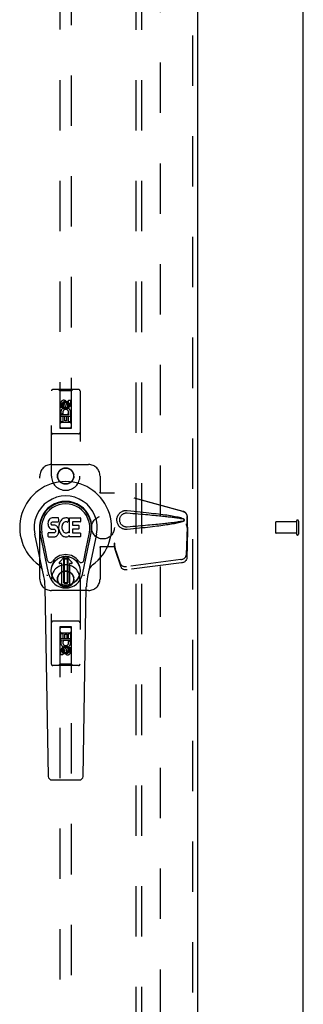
# Model space of a CAD drawing. Header units: inches. Extents: x 0 to 200, y 0 to 129.
# Tile 4 of 15: x 87.28 to 93.47, y 39.11 to 60.61. Entities that reach past the tile are written whole.
import ezdxf

# ---------------------------------------------------------------- set-up
doc = ezdxf.new("R2010")
doc.units = ezdxf.units.IN
doc.header["$LTSCALE"] = 11
doc.header["$MEASUREMENT"] = 0
doc.linetypes.add('HIDDEN', pattern=[0.2, 0.1, -0.1])
doc.layers.get('0').update_dxf_attribs({"linetype": 'CONTINUOUS'})
for name, color, linetype in [('DEFAULT_2', 8, 'HIDDEN'), ('DOOR_ASSEMBLY', 7, 'CONTINUOUS'), ('SUBPANEL', 7, 'CONTINUOUS')]:
    doc.layers.add(name, color=color, linetype=linetype)

msp = doc.modelspace()

# ---------------------------------------------------------------- linework, layer by layer
at = {"color": 3, "linetype": 'Continuous'}
msp.add_line((93.469, 9.625), (93.469, 89.417), dxfattribs=at)
at = {"layer": 'DEFAULT_2', "color": 8, "linetype": 'HIDDEN'}
for p, q in [((90.344, 86.073), (90.344, 12.969)), ((92.865, 49.635), (92.865, 49.407)), ((93.322, 49.645), (92.875, 49.645)), ((93.322, 49.663), (93.322, 49.379)), ((93.365, 49.663), (93.365, 49.379)), ((93.322, 49.397), (92.875, 49.397))]:
    msp.add_line(p, q, dxfattribs=at)
for centre, radius, start, end in [((93.343, 49.663), 0.0215, 0, 180), ((92.875, 49.635), 0.01, 90, 180), ((92.875, 49.407), 0.01, 180, 270), ((93.343, 49.379), 0.0215, 180, 360)]:
    msp.add_arc(centre, radius, start, end, dxfattribs=at)
at = {"layer": 'DOOR_ASSEMBLY', "color": 8, "linetype": 'HIDDEN'}
for p, q in [((91.052, 86.667), (91.052, 12.375)), ((88.156, 85.693), (88.156, 51.692)), ((88.406, 51.692), (88.406, 85.693)), ((87.969, 50.646), (87.969, 52.503)), ((88.564, 52.533), (87.999, 52.533)), ((88.151, 52.503), (88.121, 52.533)), ((88.411, 52.503), (88.151, 52.503)), ((88.151, 52.503), (88.155, 51.693)), ((88.408, 51.693), (88.411, 52.503)), ((88.411, 52.503), (88.441, 52.533)), ((88.594, 52.503), (88.594, 50.646)), ((88.281, 52.265), (88.219, 52.229)), ((88.281, 52.254), (88.229, 52.223)), ((88.344, 52.229), (88.281, 52.265)), ((88.281, 52.265), (88.281, 52.254)), ((88.334, 52.223), (88.281, 52.254)), ((88.302, 52.25), (88.302, 52.204)), ((88.345, 52.3), (88.388, 52.3)), ((88.345, 52.207), (88.345, 52.3)), ((88.388, 52.3), (88.388, 52.207)), ((88.175, 52.144), (88.175, 52.236)), ((88.217, 52.144), (88.175, 52.144)), ((88.217, 52.236), (88.217, 52.144)), ((88.219, 52.229), (88.229, 52.223)), ((88.219, 52.229), (88.219, 52.157)), ((88.219, 52.157), (88.229, 52.163)), ((88.219, 52.157), (88.281, 52.121)), ((88.229, 52.223), (88.229, 52.163)), ((88.229, 52.163), (88.281, 52.132)), ((88.261, 52.207), (88.261, 52.236)), ((88.281, 52.132), (88.334, 52.163)), ((88.281, 52.121), (88.344, 52.157)), ((88.281, 52.121), (88.281, 52.132)), ((88.344, 52.229), (88.334, 52.223)), ((88.334, 52.163), (88.334, 52.223)), ((88.344, 52.157), (88.334, 52.163)), ((88.344, 52.157), (88.344, 52.229)), ((88.409, 51.943), (88.154, 51.943)), ((88.175, 51.987), (88.352, 51.987)), ((88.175, 51.831), (88.175, 51.987)), ((88.217, 51.831), (88.175, 51.831)), ((88.223, 52.012), (88.184, 51.995)), ((88.366, 51.818), (88.196, 51.818)), ((88.26, 51.945), (88.217, 51.945)), ((88.217, 51.945), (88.217, 51.831)), ((88.26, 51.852), (88.26, 51.945)), ((88.302, 51.852), (88.26, 51.852)), ((88.345, 51.945), (88.302, 51.945)), ((88.302, 51.945), (88.302, 51.852)), ((88.352, 51.987), (88.334, 52)), ((88.345, 51.831), (88.345, 51.945)), ((88.388, 51.831), (88.345, 51.831)), ((88.377, 51.991), (88.376, 51.987)), ((88.376, 51.987), (88.388, 51.987)), ((88.388, 51.987), (88.388, 51.831)), ((88.155, 51.693), (88.408, 51.693)), ((88.156, 51.695), (88.406, 51.695)), ((88.156, 51.692), (88.406, 51.692)), ((88.564, 51.568), (87.999, 51.568)), ((87.969, 50.896), (88.781, 50.896)), ((87.719, 48.396), (87.719, 50.646)), ((89.031, 50.646), (89.031, 50.293)), ((89.028, 50.276), (89.031, 50.293)), ((89.028, 50.276), (89.349, 50.276)), ((89.036, 50.276), (89.031, 50.293)), ((90.839, 49.873), (89.342, 50.276)), ((90.847, 49.873), (89.349, 50.276)), ((90.931, 49.523), (90.931, 49.753)), ((90.939, 49.523), (90.939, 49.753)), ((90.91, 49.605), (90.931, 49.523)), ((90.931, 49.534), (90.911, 48.919)), ((90.917, 49.605), (90.939, 49.523)), ((90.944, 49.463), (90.925, 48.848)), ((90.931, 49.534), (90.944, 49.463)), ((90.939, 49.523), (90.931, 49.523)), ((90.933, 49.551), (90.942, 49.494)), ((90.942, 49.494), (90.943, 49.483)), ((90.943, 49.483), (90.943, 49.473)), ((90.943, 49.473), (90.944, 49.463)), ((89.349, 49.096), (89.028, 49.096)), ((89.028, 49.096), (89.031, 49.079)), ((89.036, 49.096), (89.031, 49.079)), ((89.031, 49.079), (89.031, 48.396)), ((89.349, 49.183), (89.342, 49.183)), ((89.342, 49.183), (89.342, 49.096)), ((89.48, 48.725), (89.348, 49.109)), ((89.361, 49.038), (89.348, 49.109)), ((89.349, 49.183), (89.349, 49.096)), ((89.352, 49.104), (89.361, 49.038)), ((89.493, 48.654), (89.361, 49.038)), ((90.794, 48.82), (89.607, 48.668)), ((90.808, 48.749), (89.62, 48.597)), ((87.969, 46.538), (87.969, 48.396)), ((88.594, 48.396), (88.594, 46.538)), ((88.781, 48.146), (87.969, 48.146)), ((88.564, 47.473), (87.999, 47.473)), ((88.155, 47.348), (88.151, 46.538)), ((88.155, 47.348), (88.408, 47.348)), ((88.406, 47.35), (88.156, 47.35)), ((88.156, 47.35), (88.156, 13.348)), ((88.406, 47.347), (88.156, 47.347)), ((88.406, 13.348), (88.406, 47.35)), ((88.411, 46.538), (88.408, 47.348)), ((88.154, 47.098), (88.409, 47.098)), ((88.175, 47.21), (88.217, 47.21)), ((88.175, 47.054), (88.175, 47.21)), ((88.196, 47.223), (88.366, 47.223)), ((88.217, 47.21), (88.217, 47.097)), ((88.217, 47.097), (88.261, 47.097)), ((88.261, 47.189), (88.303, 47.189)), ((88.261, 47.097), (88.261, 47.189)), ((88.303, 47.189), (88.303, 47.097)), ((88.303, 47.097), (88.345, 47.097)), ((88.345, 47.21), (88.388, 47.21)), ((88.345, 47.097), (88.345, 47.21)), ((88.388, 47.21), (88.388, 47.054)), ((88.187, 47.054), (88.175, 47.054)), ((88.185, 47.051), (88.187, 47.054)), ((88.388, 47.054), (88.21, 47.054)), ((88.21, 47.054), (88.229, 47.041)), ((88.281, 46.921), (88.219, 46.885)), ((88.219, 46.885), (88.229, 46.879)), ((88.219, 46.885), (88.219, 46.813)), ((88.281, 46.909), (88.229, 46.879)), ((88.229, 46.879), (88.229, 46.818)), ((88.344, 46.885), (88.281, 46.921)), ((88.281, 46.921), (88.281, 46.909)), ((88.334, 46.879), (88.281, 46.909)), ((88.344, 46.885), (88.334, 46.879)), ((88.334, 46.818), (88.334, 46.879)), ((88.34, 47.03), (88.379, 47.047)), ((88.344, 46.813), (88.344, 46.885)), ((88.345, 46.898), (88.388, 46.898)), ((88.345, 46.806), (88.345, 46.898)), ((88.388, 46.898), (88.388, 46.806)), ((88.175, 46.742), (88.175, 46.834)), ((88.217, 46.742), (88.175, 46.742)), ((88.217, 46.834), (88.217, 46.742)), ((88.219, 46.813), (88.229, 46.818)), ((88.219, 46.813), (88.281, 46.776)), ((88.229, 46.818), (88.281, 46.788)), ((88.261, 46.792), (88.261, 46.838)), ((88.281, 46.788), (88.334, 46.818)), ((88.281, 46.776), (88.344, 46.813)), ((88.281, 46.776), (88.281, 46.788)), ((88.302, 46.834), (88.302, 46.806)), ((88.344, 46.813), (88.334, 46.818)), ((88.564, 46.508), (87.999, 46.508)), ((88.151, 46.538), (88.121, 46.508)), ((88.411, 46.538), (88.151, 46.538)), ((88.411, 46.538), (88.441, 46.508))]:
    msp.add_line(p, q, dxfattribs=at)
at = {"layer": 'DOOR_ASSEMBLY', "color": 3, "linetype": 'Continuous'}
msp.add_line((91.156, 86.667), (91.156, 12.375), dxfattribs=at)
at = {"layer": 'DOOR_ASSEMBLY', "color": 7, "linetype": 'Continuous'}
for p, q in [((87.911, 49.681), (87.902, 49.658)), ((87.925, 49.701), (87.911, 49.681)), ((87.934, 49.709), (87.925, 49.701)), ((87.943, 49.715), (87.934, 49.709)), ((87.965, 49.725), (87.943, 49.715)), ((87.988, 49.732), (87.965, 49.725)), ((88.128, 49.732), (87.988, 49.732)), ((88.127, 49.653), (88.129, 49.666)), ((88.129, 49.689), (88.128, 49.732)), ((88.129, 49.666), (88.129, 49.689)), ((88.174, 49.67), (88.161, 49.652)), ((88.189, 49.687), (88.174, 49.67)), ((88.205, 49.702), (88.189, 49.687)), ((88.224, 49.715), (88.205, 49.702)), ((88.244, 49.724), (88.224, 49.715)), ((88.266, 49.729), (88.244, 49.724)), ((88.288, 49.731), (88.266, 49.729)), ((88.311, 49.73), (88.288, 49.731)), ((88.322, 49.729), (88.311, 49.73)), ((88.332, 49.725), (88.322, 49.729)), ((88.352, 49.708), (88.326, 49.64)), ((88.351, 49.713), (88.332, 49.725)), ((88.361, 49.73), (88.598, 49.73)), ((88.361, 49.405), (88.361, 49.73)), ((88.602, 49.726), (88.602, 49.651)), ((87.897, 49.635), (87.895, 49.611)), ((87.895, 49.611), (87.896, 49.588)), ((87.896, 49.588), (87.9, 49.564)), ((87.902, 49.658), (87.897, 49.635)), ((87.9, 49.564), (87.908, 49.542)), ((87.908, 49.542), (87.921, 49.522)), ((87.921, 49.522), (87.937, 49.504)), ((87.937, 49.504), (87.957, 49.491)), ((87.957, 49.491), (87.968, 49.487)), ((87.966, 49.6), (87.967, 49.615)), ((87.967, 49.592), (87.966, 49.6)), ((87.967, 49.615), (87.969, 49.63)), ((87.969, 49.585), (87.967, 49.592)), ((87.968, 49.487), (87.98, 49.485)), ((87.969, 49.63), (87.972, 49.636)), ((87.974, 49.579), (87.969, 49.585)), ((87.972, 49.636), (87.978, 49.641)), ((87.98, 49.575), (87.974, 49.579)), ((87.978, 49.641), (87.992, 49.646)), ((87.994, 49.571), (87.98, 49.575)), ((87.98, 49.485), (88.028, 49.485)), ((87.992, 49.646), (88.007, 49.647)), ((88.018, 49.571), (87.994, 49.571)), ((88.007, 49.647), (88.12, 49.647)), ((88.042, 49.57), (88.018, 49.571)), ((88.028, 49.485), (88.035, 49.484)), ((88.035, 49.484), (88.042, 49.481)), ((88.066, 49.565), (88.042, 49.57)), ((88.042, 49.481), (88.048, 49.477)), ((88.048, 49.477), (88.053, 49.471)), ((88.053, 49.471), (88.06, 49.457)), ((88.06, 49.457), (88.062, 49.442)), ((88.077, 49.56), (88.066, 49.565)), ((88.087, 49.553), (88.077, 49.56)), ((88.104, 49.536), (88.087, 49.553)), ((88.117, 49.516), (88.104, 49.536)), ((88.126, 49.494), (88.117, 49.516)), ((88.12, 49.647), (88.126, 49.647)), ((88.126, 49.647), (88.127, 49.653)), ((88.132, 49.471), (88.126, 49.494)), ((88.132, 49.568), (88.127, 49.524)), ((88.127, 49.524), (88.128, 49.502)), ((88.128, 49.502), (88.131, 49.48)), ((88.131, 49.48), (88.136, 49.458)), ((88.136, 49.59), (88.132, 49.568)), ((88.135, 49.447), (88.132, 49.471)), ((88.142, 49.612), (88.136, 49.59)), ((88.136, 49.458), (88.143, 49.437)), ((88.151, 49.632), (88.142, 49.612)), ((88.161, 49.652), (88.151, 49.632)), ((88.201, 49.566), (88.197, 49.54)), ((88.197, 49.54), (88.197, 49.513)), ((88.197, 49.513), (88.198, 49.499)), ((88.198, 49.499), (88.201, 49.487)), ((88.204, 49.579), (88.201, 49.566)), ((88.201, 49.487), (88.211, 49.462)), ((88.21, 49.591), (88.204, 49.579)), ((88.224, 49.614), (88.21, 49.591)), ((88.211, 49.462), (88.225, 49.439)), ((88.233, 49.624), (88.224, 49.614)), ((88.243, 49.632), (88.233, 49.624)), ((88.268, 49.642), (88.243, 49.632)), ((88.281, 49.646), (88.268, 49.642)), ((88.294, 49.645), (88.281, 49.646)), ((88.308, 49.642), (88.294, 49.645)), ((88.32, 49.637), (88.308, 49.642)), ((88.431, 49.642), (88.431, 49.575)), ((88.432, 49.484), (88.432, 49.406)), ((88.598, 49.647), (88.436, 49.647)), ((88.436, 49.57), (88.567, 49.57)), ((88.567, 49.488), (88.437, 49.488)), ((88.571, 49.566), (88.571, 49.493)), ((87.805, 48.451), (87.607, 49.377)), ((87.915, 48.498), (87.723, 49.402)), ((87.771, 49.176), (87.727, 49.403)), ((87.839, 49.029), (87.764, 49.41)), ((87.898, 49.326), (87.898, 49.4)), ((87.961, 49.406), (87.902, 49.405)), ((87.903, 49.321), (88.047, 49.321)), ((88.022, 49.406), (87.961, 49.406)), ((88.037, 49.407), (88.022, 49.406)), ((88.044, 49.41), (88.037, 49.407)), ((88.049, 49.416), (88.044, 49.41)), ((88.047, 49.321), (88.058, 49.322)), ((88.059, 49.428), (88.049, 49.416)), ((88.058, 49.322), (88.07, 49.326)), ((88.061, 49.435), (88.059, 49.428)), ((88.062, 49.442), (88.061, 49.435)), ((88.07, 49.326), (88.089, 49.34)), ((88.089, 49.34), (88.106, 49.357)), ((88.106, 49.357), (88.113, 49.367)), ((88.113, 49.367), (88.119, 49.378)), ((88.119, 49.378), (88.127, 49.4)), ((88.127, 49.4), (88.133, 49.423)), ((88.133, 49.423), (88.135, 49.447)), ((88.143, 49.437), (88.164, 49.397)), ((88.164, 49.397), (88.177, 49.379)), ((88.177, 49.379), (88.192, 49.362)), ((88.192, 49.362), (88.208, 49.347)), ((88.208, 49.347), (88.226, 49.334)), ((88.225, 49.439), (88.233, 49.429)), ((88.226, 49.334), (88.236, 49.328)), ((88.233, 49.429), (88.243, 49.42)), ((88.236, 49.328), (88.246, 49.325)), ((88.243, 49.42), (88.255, 49.412)), ((88.246, 49.325), (88.268, 49.319)), ((88.255, 49.412), (88.267, 49.407)), ((88.267, 49.407), (88.28, 49.405)), ((88.268, 49.319), (88.29, 49.317)), ((88.28, 49.405), (88.294, 49.405)), ((88.29, 49.317), (88.312, 49.32)), ((88.294, 49.405), (88.307, 49.407)), ((88.307, 49.407), (88.32, 49.411)), ((88.312, 49.32), (88.333, 49.326)), ((88.32, 49.411), (88.332, 49.416)), ((88.332, 49.416), (88.343, 49.424)), ((88.333, 49.326), (88.352, 49.338)), ((88.349, 49.423), (88.361, 49.405)), ((88.363, 49.338), (88.352, 49.338)), ((88.352, 49.338), (88.352, 49.338)), ((88.363, 49.325), (88.363, 49.338)), ((88.598, 49.321), (88.367, 49.321)), ((88.437, 49.402), (88.598, 49.402)), ((88.603, 49.397), (88.603, 49.325)), ((88.647, 48.498), (88.84, 49.402)), ((88.724, 49.029), (88.798, 49.41)), ((88.955, 49.377), (88.758, 48.451)), ((88.791, 49.176), (88.836, 49.403)), ((87.887, 48.804), (87.839, 49.029)), ((88.676, 48.804), (88.724, 49.029)), ((88.143, 48.767), (88.253, 48.878)), ((88.254, 48.878), (88.143, 48.767)), ((88.238, 48.84), (88.252, 48.854)), ((88.252, 48.826), (88.238, 48.84)), ((88.238, 48.313), (88.238, 48.84)), ((88.252, 48.854), (88.311, 48.854)), ((88.252, 48.854), (88.266, 48.84)), ((88.266, 48.84), (88.252, 48.826)), ((88.252, 48.326), (88.252, 48.826)), ((88.266, 48.84), (88.297, 48.84)), ((88.297, 48.84), (88.311, 48.854)), ((88.311, 48.826), (88.297, 48.84)), ((88.419, 48.767), (88.309, 48.878)), ((88.309, 48.878), (88.419, 48.767)), ((88.311, 48.854), (88.325, 48.84)), ((88.325, 48.84), (88.311, 48.826)), ((88.311, 48.826), (88.311, 48.326)), ((88.325, 48.84), (88.325, 48.313)), ((88.199, 48.734), (88.157, 48.734)), ((88.199, 48.734), (88.157, 48.734)), ((88.199, 48.734), (88.199, 48.734)), ((88.199, 48.274), (88.199, 48.734)), ((88.199, 48.275), (88.199, 48.734)), ((88.406, 48.734), (88.364, 48.734)), ((88.406, 48.734), (88.364, 48.734)), ((88.364, 48.734), (88.364, 48.734)), ((88.364, 48.734), (88.364, 48.275)), ((88.364, 48.734), (88.364, 48.274)), ((87.903, 44.086), (87.831, 48.226)), ((88.238, 48.313), (88.252, 48.326)), ((88.252, 48.299), (88.238, 48.313)), ((88.252, 48.326), (88.266, 48.313)), ((88.266, 48.313), (88.252, 48.299)), ((88.311, 48.299), (88.252, 48.299)), ((88.297, 48.313), (88.266, 48.313)), ((88.297, 48.313), (88.311, 48.326)), ((88.311, 48.299), (88.297, 48.313)), ((88.311, 48.326), (88.325, 48.313)), ((88.325, 48.313), (88.311, 48.299)), ((88.66, 44.086), (88.732, 48.226)), ((87.981, 44.009), (88.581, 44.009))]:
    msp.add_line(p, q, dxfattribs=at)
at = {"layer": 'DOOR_ASSEMBLY', "color": 8, "linetype": 'HIDDEN'}
for points in [[(89.625, 49.478), (89.612, 49.477), (89.599, 49.477), (89.586, 49.478), (89.574, 49.479), (89.561, 49.482), (89.548, 49.485), (89.536, 49.489), (89.524, 49.493), (89.512, 49.499), (89.501, 49.505), (89.49, 49.512), (89.478, 49.521), (89.467, 49.53), (89.456, 49.542), (89.445, 49.554), (89.434, 49.568), (89.425, 49.584), (89.417, 49.6), (89.41, 49.616), (89.405, 49.633), (89.402, 49.65), (89.399, 49.668), (89.399, 49.685), (89.399, 49.702), (89.401, 49.72), (89.405, 49.737), (89.41, 49.754), (89.416, 49.77), (89.424, 49.787), (89.433, 49.802), (89.443, 49.816), (89.454, 49.829), (89.466, 49.84), (89.477, 49.85), (89.488, 49.858), (89.5, 49.866), (89.512, 49.872), (89.523, 49.878), (89.535, 49.883), (89.548, 49.887), (89.56, 49.89), (89.573, 49.892), (89.586, 49.894)], [(89.586, 49.894), (89.599, 49.895), (89.612, 49.895), (89.625, 49.894)], [(89.625, 49.894), (89.701, 49.886), (89.773, 49.879), (89.843, 49.872), (89.91, 49.865), (89.974, 49.858), (90.036, 49.851), (90.095, 49.844), (90.151, 49.838), (90.205, 49.831), (90.257, 49.825), (90.307, 49.819), (90.355, 49.813), (90.401, 49.807), (90.445, 49.801), (90.487, 49.795), (90.527, 49.789), (90.566, 49.783), (90.603, 49.777), (90.638, 49.77), (90.672, 49.764), (90.704, 49.758), (90.735, 49.751), (90.764, 49.745), (90.792, 49.737), (90.819, 49.729), (90.843, 49.721)], [(89.625, 49.531), (89.616, 49.531), (89.606, 49.531), (89.597, 49.532), (89.588, 49.533), (89.578, 49.535), (89.569, 49.537), (89.56, 49.54), (89.552, 49.544), (89.543, 49.548), (89.535, 49.552), (89.527, 49.558), (89.519, 49.564), (89.511, 49.571), (89.503, 49.579), (89.495, 49.588), (89.487, 49.598), (89.481, 49.609), (89.475, 49.62), (89.47, 49.631), (89.467, 49.642), (89.464, 49.653), (89.462, 49.664), (89.461, 49.675), (89.461, 49.685), (89.461, 49.695), (89.462, 49.706), (89.464, 49.717), (89.466, 49.727), (89.47, 49.739), (89.474, 49.75), (89.48, 49.761), (89.486, 49.772), (89.493, 49.782), (89.501, 49.792), (89.509, 49.8), (89.518, 49.807), (89.526, 49.813), (89.534, 49.819), (89.543, 49.824), (89.551, 49.828), (89.56, 49.831), (89.569, 49.834), (89.578, 49.837), (89.587, 49.839), (89.597, 49.84), (89.606, 49.841), (89.616, 49.841), (89.625, 49.84)], [(89.625, 49.84), (89.689, 49.835), (89.75, 49.83), (89.809, 49.825), (89.866, 49.82), (89.921, 49.815), (89.973, 49.811), (90.024, 49.806), (90.073, 49.802), (90.12, 49.797), (90.165, 49.793), (90.208, 49.789), (90.249, 49.785), (90.289, 49.782), (90.326, 49.778), (90.362, 49.774), (90.397, 49.771), (90.429, 49.767), (90.461, 49.764), (90.491, 49.761), (90.52, 49.758), (90.548, 49.755), (90.576, 49.751), (90.603, 49.748), (90.63, 49.745), (90.657, 49.741), (90.683, 49.738), (90.71, 49.734), (90.737, 49.73), (90.764, 49.726), (90.791, 49.721), (90.817, 49.716), (90.844, 49.71)], [(90.839, 49.873), (90.852, 49.869), (90.864, 49.864), (90.876, 49.857), (90.887, 49.849), (90.897, 49.839), (90.906, 49.829), (90.913, 49.818), (90.92, 49.806), (90.925, 49.793), (90.928, 49.78), (90.931, 49.766), (90.931, 49.753)], [(90.843, 49.721), (90.849, 49.718), (90.855, 49.714), (90.859, 49.709), (90.863, 49.704), (90.866, 49.698), (90.867, 49.692), (90.868, 49.686), (90.867, 49.68), (90.866, 49.674), (90.863, 49.668), (90.859, 49.663), (90.855, 49.658), (90.85, 49.654), (90.843, 49.651)], [(90.844, 49.71), (90.849, 49.708), (90.853, 49.706), (90.857, 49.702), (90.86, 49.699), (90.862, 49.695), (90.864, 49.69), (90.864, 49.686), (90.863, 49.681), (90.862, 49.677), (90.86, 49.673), (90.857, 49.669), (90.853, 49.666), (90.849, 49.663), (90.844, 49.662)], [(90.939, 49.753), (90.938, 49.766), (90.936, 49.78), (90.932, 49.793), (90.927, 49.806), (90.921, 49.818), (90.913, 49.829), (90.904, 49.839), (90.895, 49.849), (90.884, 49.857), (90.872, 49.864), (90.86, 49.869), (90.847, 49.873)], [(90.844, 49.662), (90.817, 49.656), (90.791, 49.65), (90.764, 49.646), (90.737, 49.642), (90.711, 49.638), (90.684, 49.634), (90.657, 49.63), (90.63, 49.627), (90.603, 49.624), (90.576, 49.62), (90.549, 49.617), (90.521, 49.614), (90.492, 49.611), (90.462, 49.608), (90.43, 49.604), (90.398, 49.601), (90.363, 49.597), (90.327, 49.594), (90.289, 49.59), (90.25, 49.586), (90.209, 49.582), (90.166, 49.578), (90.121, 49.574), (90.074, 49.57), (90.025, 49.566), (89.974, 49.561), (89.921, 49.557), (89.866, 49.552), (89.809, 49.547), (89.75, 49.542), (89.689, 49.537), (89.625, 49.531)], [(90.843, 49.651), (90.821, 49.643), (90.797, 49.636), (90.772, 49.629), (90.745, 49.622), (90.717, 49.616), (90.688, 49.61), (90.658, 49.605), (90.626, 49.599), (90.593, 49.593), (90.558, 49.588), (90.522, 49.582), (90.485, 49.577), (90.446, 49.571), (90.405, 49.566), (90.362, 49.56), (90.318, 49.554), (90.272, 49.548), (90.225, 49.543), (90.175, 49.537), (90.123, 49.531), (90.069, 49.524), (90.013, 49.518), (89.955, 49.512), (89.894, 49.505), (89.831, 49.499), (89.765, 49.492), (89.696, 49.485), (89.625, 49.478)], [(90.91, 49.605), (90.915, 49.585), (90.92, 49.566), (90.926, 49.547), (90.931, 49.529), (90.936, 49.511), (90.942, 49.494)], [(90.917, 49.605), (90.92, 49.595), (90.922, 49.586), (90.925, 49.576), (90.928, 49.567), (90.93, 49.559), (90.933, 49.551)], [(90.933, 49.551), (90.933, 49.548), (90.932, 49.545), (90.932, 49.542), (90.931, 49.54), (90.931, 49.537), (90.931, 49.534)], [(89.342, 49.183), (89.344, 49.163), (89.347, 49.143), (89.349, 49.123), (89.352, 49.104)], [(89.349, 49.163), (89.349, 49.143), (89.349, 49.134), (89.348, 49.125)], [(89.348, 49.125), (89.348, 49.119), (89.348, 49.117), (89.348, 49.114), (89.348, 49.112), (89.348, 49.109)], [(89.349, 49.183), (89.349, 49.173), (89.349, 49.163)], [(89.356, 49.076), (89.354, 49.087), (89.352, 49.105), (89.351, 49.121), (89.35, 49.135), (89.349, 49.148), (89.349, 49.156)], [(90.794, 48.82), (90.809, 48.823), (90.824, 48.827), (90.839, 48.832), (90.852, 48.839), (90.865, 48.846), (90.876, 48.855), (90.887, 48.865), (90.895, 48.875), (90.902, 48.885), (90.907, 48.897), (90.91, 48.908), (90.911, 48.919)], [(90.925, 48.848), (90.924, 48.837), (90.921, 48.826), (90.915, 48.814), (90.909, 48.804), (90.9, 48.794), (90.89, 48.784), (90.879, 48.775), (90.866, 48.768), (90.852, 48.761), (90.838, 48.756), (90.823, 48.752), (90.808, 48.749)], [(89.48, 48.725), (89.484, 48.716), (89.49, 48.707), (89.497, 48.698), (89.505, 48.691), (89.515, 48.684), (89.526, 48.678), (89.538, 48.674), (89.551, 48.67), (89.564, 48.668), (89.578, 48.667), (89.592, 48.667), (89.607, 48.668)], [(89.62, 48.597), (89.606, 48.596), (89.592, 48.595), (89.578, 48.597), (89.564, 48.599), (89.552, 48.603), (89.54, 48.607), (89.529, 48.613), (89.519, 48.62), (89.51, 48.627), (89.503, 48.636), (89.497, 48.645), (89.493, 48.654)]]:
    msp.add_lwpolyline(points, dxfattribs=at)
at = {"layer": 'DOOR_ASSEMBLY', "color": 7, "linetype": 'Continuous'}
for points in [[(87.883, 48.468), (87.881, 48.473), (87.88, 48.479), (87.878, 48.485), (87.877, 48.49)], [(88.686, 48.49), (88.684, 48.485), (88.683, 48.479), (88.681, 48.473), (88.68, 48.468)]]:
    msp.add_lwpolyline(points, dxfattribs=at)
at = {"layer": 'DOOR_ASSEMBLY', "color": 8, "linetype": 'HIDDEN'}
for centre, radius in [((88.281, 52.193), 0.085), ((88.281, 52.193), 0.0845), ((88.281, 50.646), 0.18), ((88.281, 50.646), 0.172), ((88.281, 48.396), 0.18), ((88.281, 48.396), 0.172), ((88.281, 46.848), 0.085), ((88.281, 46.848), 0.0845)]:
    msp.add_circle(centre, radius, dxfattribs=at)
at = {"layer": 'DOOR_ASSEMBLY', "color": 7, "linetype": 'Continuous'}
for radius in [0.317, 0.313]:
    msp.add_circle((88.281, 48.576), radius, dxfattribs=at)
at = {"layer": 'DOOR_ASSEMBLY', "color": 8, "linetype": 'HIDDEN'}
for centre, radius, start, end in [((87.999, 52.503), 0.03, 90, 180), ((88.564, 52.503), 0.03, 0, 90), ((88.239, 52.236), 0.0644, 12.2995, 180.0775), ((88.239, 52.236), 0.0219, 359.9011, 180), ((88.281, 52.037), 0.107, 334.2636, 203.4027), ((88.281, 52.037), 0.0639, 324.8895, 203.4026), ((88.324, 52.207), 0.0635, 180, 360), ((88.323, 52.207), 0.0219, 190.307, 360), ((88.196, 51.778), 0.04, 90, 180), ((88.366, 51.778), 0.04, 0, 90), ((88.196, 51.733), 0.04, 180, 270), ((88.366, 51.733), 0.04, 270, 360), ((87.999, 51.598), 0.03, 180, 270), ((88.564, 51.598), 0.03, 270, 360), ((87.969, 50.646), 0.25, 90, 180), ((88.781, 50.646), 0.25, 0, 90), ((88.281, 50.646), 0.312, 180, 360), ((88.281, 48.396), 0.312, 0, 180), ((87.969, 48.396), 0.25, 180, 270), ((88.781, 48.396), 0.25, 270, 360), ((87.999, 47.443), 0.03, 90, 180), ((88.196, 47.308), 0.04, 90, 180), ((88.366, 47.308), 0.04, 0, 90), ((88.564, 47.443), 0.03, 0, 90), ((88.196, 47.263), 0.04, 180, 270), ((88.366, 47.263), 0.04, 270, 360), ((88.281, 47.005), 0.107, 154.2636, 23.4027), ((88.238, 46.834), 0.0635, 0, 180), ((88.281, 47.005), 0.0639, 144.8895, 23.4026), ((88.239, 46.834), 0.0219, 10.307, 180), ((88.324, 46.806), 0.0644, 192.2995, 0.0775), ((88.324, 46.806), 0.0219, 179.9011, 360), ((87.999, 46.538), 0.03, 180, 270), ((88.564, 46.538), 0.03, 270, 360)]:
    msp.add_arc(centre, radius, start, end, dxfattribs=at)
at = {"layer": 'DOOR_ASSEMBLY', "color": 7, "linetype": 'Continuous'}
for centre, radius, start, end in [((88.281, 49.521), 1.004, 305.5066, 234.4934), ((88.281, 49.521), 0.689, 347.9703, 192.0297), ((88.281, 49.521), 0.571, 347.9703, 192.0297), ((88.281, 49.511), 0.527, 348.9402, 191.0594), ((88.348, 49.71), 0.00448, 339.0016, 51.8729), ((88.598, 49.726), 0.00448, 0, 90), ((88.322, 49.642), 0.00448, 246.1578, 339.0016), ((88.436, 49.642), 0.00448, 90, 180), ((88.436, 49.575), 0.00448, 180, 270), ((88.437, 49.484), 0.00448, 90, 180), ((88.567, 49.566), 0.00448, 0, 90), ((88.567, 49.493), 0.00448, 270, 360), ((88.598, 49.651), 0.00448, 270, 360), ((87.902, 49.4), 0.00448, 90, 180.0119), ((87.903, 49.326), 0.00483, 180, 270), ((88.345, 49.42), 0.00448, 34.0893, 127.3444), ((88.367, 49.325), 0.00448, 180, 270), ((88.437, 49.406), 0.00448, 180, 270), ((88.598, 49.397), 0.00448, 0, 90), ((88.598, 49.325), 0.00448, 270, 360), ((88.281, 48.576), 0.354, 35.4237, 144.5763), ((88.281, 48.85), 0.0394, 45, 135), ((88.281, 48.85), 0.0392, 45, 135), ((87.584, 48.543), 0.197, 12.0297, 54.4934), ((87.944, 48.816), 0.0591, 192.0297, 324.5763), ((88.157, 48.753), 0.0197, 135, 270), ((88.157, 48.753), 0.0195, 135, 270), ((88.406, 48.753), 0.0197, 270, 45), ((88.406, 48.753), 0.0195, 270, 45), ((88.618, 48.816), 0.0591, 215.4237, 347.9703), ((88.979, 48.543), 0.197, 125.5066, 167.9703), ((86.65, 48.205), 1.181, 1, 12.0297), ((88.281, 48.576), 0.374, 192.0297, 347.9703), ((89.913, 48.205), 1.181, 167.9703, 179), ((88.281, 48.576), 0.313, 254.7027, 285.2973), ((87.981, 44.088), 0.0787, 181, 270), ((88.581, 44.088), 0.0787, 270, 359)]:
    msp.add_arc(centre, radius, start, end, dxfattribs=at)
msp.add_ellipse((88.281, 49.511), major_axis=(0, 0.565), ratio=0.999848, start_param=-1.76365, end_param=1.76365, dxfattribs=at)
at = {"layer": 'SUBPANEL', "color": 8, "linetype": 'HIDDEN'}
for p, q in [((89.813, 83.49), (89.813, 15.552)), ((89.938, 83.49), (89.938, 15.552))]:
    msp.add_line(p, q, dxfattribs=at)
msp.add_circle((89.094, 49.521), 0.25, dxfattribs=at)

doc.saveas('drawing.dxf')
